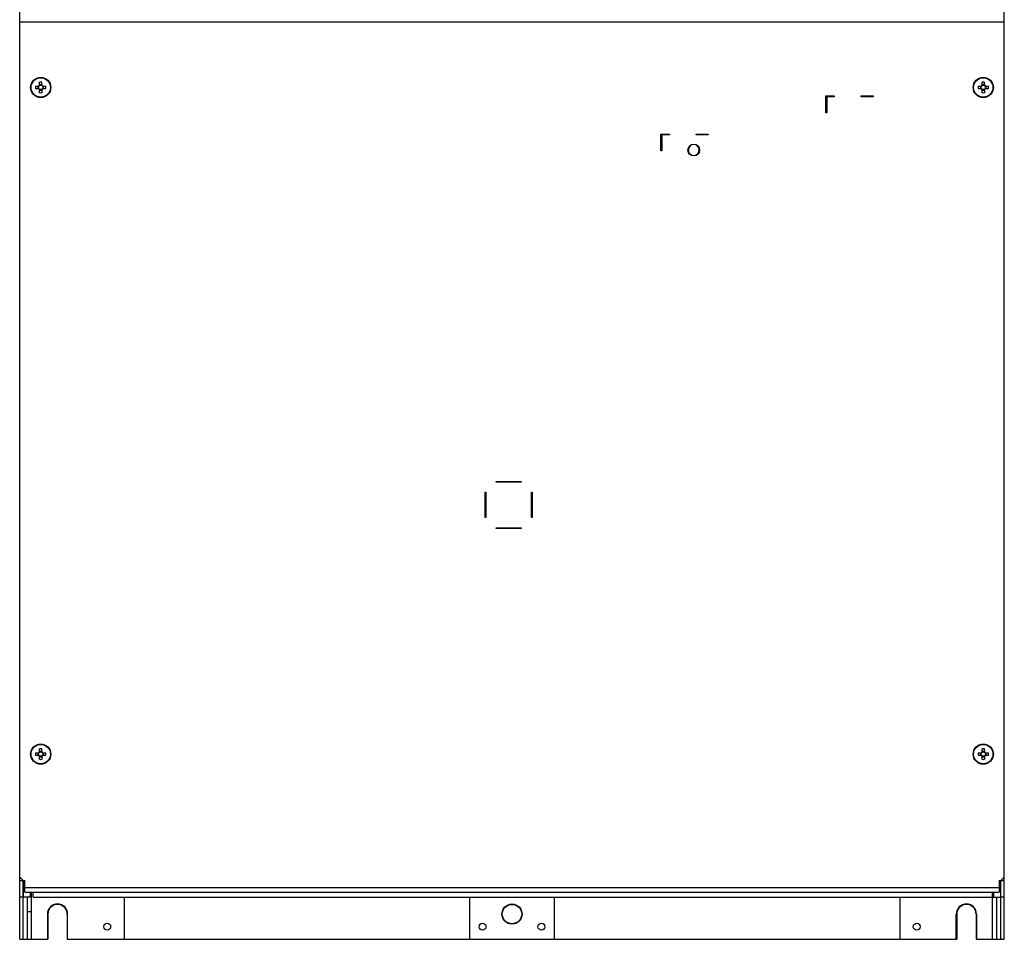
# Model space of a CAD drawing. Header units: millimetres. Extents: x 196 to 794, y 103 to 1299.
# Tile 1 of 9: x 204 to 789, y 103 to 650. Entities that reach past the tile are written whole.
import ezdxf

# ---------------------------------------------------------------- set-up
doc = ezdxf.new("R2010")
doc.units = ezdxf.units.MM
doc.header["$LTSCALE"] = 90.945372
doc.layers.get('0').update_dxf_attribs({"linetype": 'CONTINUOUS'})

msp = doc.modelspace()

# ---------------------------------------------------------------- linework, layer by layer
at = {"color": 7, "linetype": 'CONTINUOUS'}
for p, q in [((203.95, 103.32), (203.95, 1032.32)), ((788.95, 103.32), (788.95, 1032.32)), ((203.95, 648.32), (788.95, 648.32)), ((213.36, 610.03), (215.39, 610.03)), ((213.36, 608.61), (215.39, 608.61)), ((214.83, 610.03), (214.83, 608.61)), ((215.74, 610.38), (215.74, 612.41)), ((217.16, 610.94), (215.74, 610.94)), ((217.16, 610.38), (217.16, 612.41)), ((217.52, 610.03), (219.55, 610.03)), ((217.52, 608.61), (219.55, 608.61)), ((218.08, 608.61), (218.08, 610.03)), ((773.36, 610.03), (775.39, 610.03)), ((773.36, 608.61), (775.39, 608.61)), ((774.83, 610.03), (774.83, 608.61)), ((775.74, 610.38), (775.74, 612.41)), ((777.16, 610.94), (775.74, 610.94)), ((777.16, 610.38), (777.16, 612.41)), ((777.52, 610.03), (779.55, 610.03)), ((777.52, 608.61), (779.55, 608.61)), ((778.08, 608.61), (778.08, 610.03)), ((215.74, 606.22), (215.74, 608.25)), ((215.74, 607.69), (217.16, 607.69)), ((217.16, 608.25), (217.16, 606.22)), ((682.95, 604.32), (687.95, 604.32)), ((682.95, 594.32), (682.95, 604.32)), ((687.95, 603.82), (683.45, 603.82)), ((683.45, 603.82), (683.45, 594.32)), ((687.95, 604.32), (687.95, 603.82)), ((703.95, 604.32), (710.95, 604.32)), ((703.95, 603.82), (703.95, 604.32)), ((710.95, 603.82), (703.95, 603.82)), ((710.95, 604.32), (710.95, 603.82)), ((775.74, 606.22), (775.74, 608.25)), ((775.74, 607.69), (777.16, 607.69)), ((777.16, 608.25), (777.16, 606.22)), ((683.45, 594.32), (682.95, 594.32)), ((584.95, 581.62), (589.95, 581.62)), ((584.95, 571.62), (584.95, 581.62)), ((589.95, 581.12), (585.45, 581.12)), ((585.45, 581.12), (585.45, 571.62)), ((589.95, 581.62), (589.95, 581.12)), ((605.95, 581.62), (612.95, 581.62)), ((605.95, 581.12), (605.95, 581.62)), ((612.95, 581.12), (605.95, 581.12)), ((612.95, 581.62), (612.95, 581.12)), ((602.95, 574.94), (602.95, 575)), ((605.95, 574.94), (605.95, 575)), ((585.45, 571.62), (584.95, 571.62)), ((486.95, 375.32), (501.95, 375.32)), ((486.95, 374.82), (486.95, 375.32)), ((501.95, 374.82), (486.95, 374.82)), ((501.95, 375.32), (501.95, 374.82)), ((480.45, 368.82), (480.95, 368.82)), ((480.45, 353.82), (480.45, 368.82)), ((480.95, 368.82), (480.95, 353.82)), ((507.95, 368.82), (508.45, 368.82)), ((507.95, 353.82), (507.95, 368.82)), ((508.45, 368.82), (508.45, 353.82)), ((480.95, 353.82), (480.45, 353.82)), ((508.45, 353.82), (507.95, 353.82)), ((486.95, 347.82), (501.95, 347.82)), ((486.95, 347.32), (486.95, 347.82)), ((501.95, 347.32), (486.95, 347.32)), ((501.95, 347.82), (501.95, 347.32)), ((213.36, 214.03), (215.39, 214.03)), ((213.36, 212.61), (215.39, 212.61)), ((214.83, 214.03), (214.83, 212.61)), ((215.74, 214.38), (215.74, 216.41)), ((217.16, 214.94), (215.74, 214.94)), ((215.74, 210.22), (215.74, 212.25)), ((215.74, 211.69), (217.16, 211.69)), ((217.16, 214.38), (217.16, 216.41)), ((217.16, 212.25), (217.16, 210.22)), ((217.52, 214.03), (219.55, 214.03)), ((217.52, 212.61), (219.55, 212.61)), ((218.08, 212.61), (218.08, 214.03)), ((773.36, 214.03), (775.39, 214.03)), ((773.36, 212.61), (775.39, 212.61)), ((774.83, 214.03), (774.83, 212.61)), ((775.74, 214.38), (775.74, 216.41)), ((777.16, 214.94), (775.74, 214.94)), ((775.74, 210.22), (775.74, 212.25)), ((775.74, 211.69), (777.16, 211.69)), ((777.16, 214.38), (777.16, 216.41)), ((777.16, 212.25), (777.16, 210.22)), ((777.52, 214.03), (779.55, 214.03)), ((777.52, 212.61), (779.55, 212.61)), ((778.08, 212.61), (778.08, 214.03)), ((203.95, 140.32), (205.95, 138.32)), ((203.95, 138.32), (206.95, 138.32)), ((205.95, 103.32), (205.95, 138.32)), ((206.25, 128.32), (206.25, 138.32)), ((206.95, 131.32), (206.95, 138.32)), ((785.95, 138.32), (788.95, 138.32)), ((785.95, 138.32), (785.95, 131.32)), ((786.95, 137.32), (785.95, 137.32)), ((786.67, 137.32), (786.67, 128.32)), ((786.95, 138.32), (788.95, 140.32)), ((786.95, 103.32), (786.95, 138.32)), ((785.95, 133.82), (206.95, 133.82)), ((206.95, 131.32), (785.95, 131.32)), ((210.08, 131.32), (210.08, 128.32)), ((210.95, 103.32), (210.95, 131.32)), ((211.95, 128.32), (211.95, 131.32)), ((781.95, 103.32), (781.95, 131.32)), ((782.82, 128.32), (782.82, 131.32)), ((210.95, 128.32), (203.95, 128.32)), ((208.45, 128.32), (208.45, 103.32)), ((211.95, 128.32), (786.67, 128.32)), ((265.95, 128.32), (265.95, 103.32)), ((471.45, 103.32), (471.45, 128.32)), ((521.45, 128.32), (521.45, 103.32)), ((726.95, 128.32), (726.95, 103.32)), ((784.45, 103.32), (784.45, 128.32)), ((788.95, 128.32), (786.95, 128.32)), ((208.45, 119.84), (210.95, 119.84)), ((220.45, 118.32), (220.45, 103.32)), ((220.7, 118.32), (220.7, 103.32)), ((232.2, 118.32), (232.2, 103.32)), ((232.45, 103.32), (232.45, 118.32)), ((760.45, 103.32), (760.45, 118.32)), ((760.7, 118.32), (760.7, 103.32)), ((772.2, 118.32), (772.2, 103.32)), ((772.45, 118.32), (772.45, 103.32)), ((203.95, 103.32), (220.7, 103.32)), ((232.2, 103.32), (760.7, 103.32)), ((772.2, 103.32), (788.95, 103.32))]:
    msp.add_line(p, q, dxfattribs=at)
for centre, radius in [((216.45, 609.32), 6), ((216.45, 609.32), 5.77), ((776.45, 609.32), 6), ((776.45, 609.32), 5.77), ((216.45, 609.32), 1.28), ((776.45, 609.32), 1.28), ((604.45, 572.12), 3.5), ((216.45, 213.32), 6), ((216.45, 213.32), 5.77), ((776.45, 213.32), 6), ((776.45, 213.32), 5.77), ((216.45, 213.32), 1.28), ((776.45, 213.32), 1.28), ((496.45, 118.32), 6), ((496.45, 118.32), 5.75), ((255.95, 110.82), 2.05), ((478.95, 110.82), 2.05), ((513.95, 110.82), 2.05), ((736.95, 110.82), 2.05)]:
    msp.add_circle(centre, radius, dxfattribs=at)
for centre, radius, start, end in [((235.48, 609.32), 22.13, 178.162, 180.00089), ((235.48, 609.32), 22.13, 179.99911, 181.838), ((216.45, 609.32), 1.51, 117.95962, 152.04127), ((216.45, 609.32), 1.51, 207.95962, 242.04038), ((216.45, 590.29), 22.13, 88.16146, 91.83854), ((216.45, 609.32), 1.51, 27.95962, 62.04038), ((216.45, 609.32), 1.51, 297.95962, 332.04038), ((197.43, 609.32), 22.13, 359.99911, 1.838), ((197.43, 609.32), 22.13, 358.162, 0.00089), ((795.48, 609.32), 22.13, 178.162, 180.00089), ((795.48, 609.32), 22.13, 179.99911, 181.838), ((776.45, 609.32), 1.51, 117.95962, 152.04127), ((776.45, 609.32), 1.51, 207.95962, 242.04038), ((776.45, 590.29), 22.13, 88.16146, 91.83854), ((776.45, 609.32), 1.51, 27.95962, 62.04038), ((776.45, 609.32), 1.51, 297.95962, 332.04038), ((757.43, 609.32), 22.13, 359.99911, 1.838), ((757.43, 609.32), 22.13, 358.162, 0.00089), ((216.45, 628.34), 22.13, 268.16146, 271.83854), ((776.45, 628.34), 22.13, 268.16146, 271.83854), ((604.45, 572.12), 3.2, 117.95319, 62.04681), ((235.48, 213.32), 22.13, 178.162, 180.00089), ((235.48, 213.32), 22.13, 179.99911, 181.838), ((216.45, 213.32), 1.51, 117.95962, 152.04127), ((216.45, 213.32), 1.51, 207.95962, 242.04038), ((216.45, 194.29), 22.13, 88.16146, 91.83854), ((216.45, 213.32), 1.51, 27.95962, 62.04038), ((216.45, 213.32), 1.51, 297.95962, 332.04038), ((197.43, 213.32), 22.13, 359.99911, 1.838), ((197.43, 213.32), 22.13, 358.162, 0.00089), ((795.48, 213.32), 22.13, 178.162, 180.00089), ((795.48, 213.32), 22.13, 179.99911, 181.838), ((776.45, 213.32), 1.51, 117.95962, 152.04127), ((776.45, 213.32), 1.51, 207.95962, 242.04038), ((776.45, 194.29), 22.13, 88.16146, 91.83854), ((776.45, 213.32), 1.51, 27.95962, 62.04038), ((776.45, 213.32), 1.51, 297.95962, 332.04038), ((757.43, 213.32), 22.13, 359.99911, 1.838), ((757.43, 213.32), 22.13, 358.162, 0.00089), ((216.45, 232.34), 22.13, 268.16146, 271.83854), ((776.45, 232.34), 22.13, 268.16146, 271.83854), ((226.45, 118.32), 6, 0, 180), ((226.45, 118.32), 5.75, 0, 180), ((766.45, 118.32), 6, 0, 180), ((766.45, 118.32), 5.75, 0, 180)]:
    msp.add_arc(centre, radius, start, end, dxfattribs=at)

doc.saveas('drawing.dxf')
